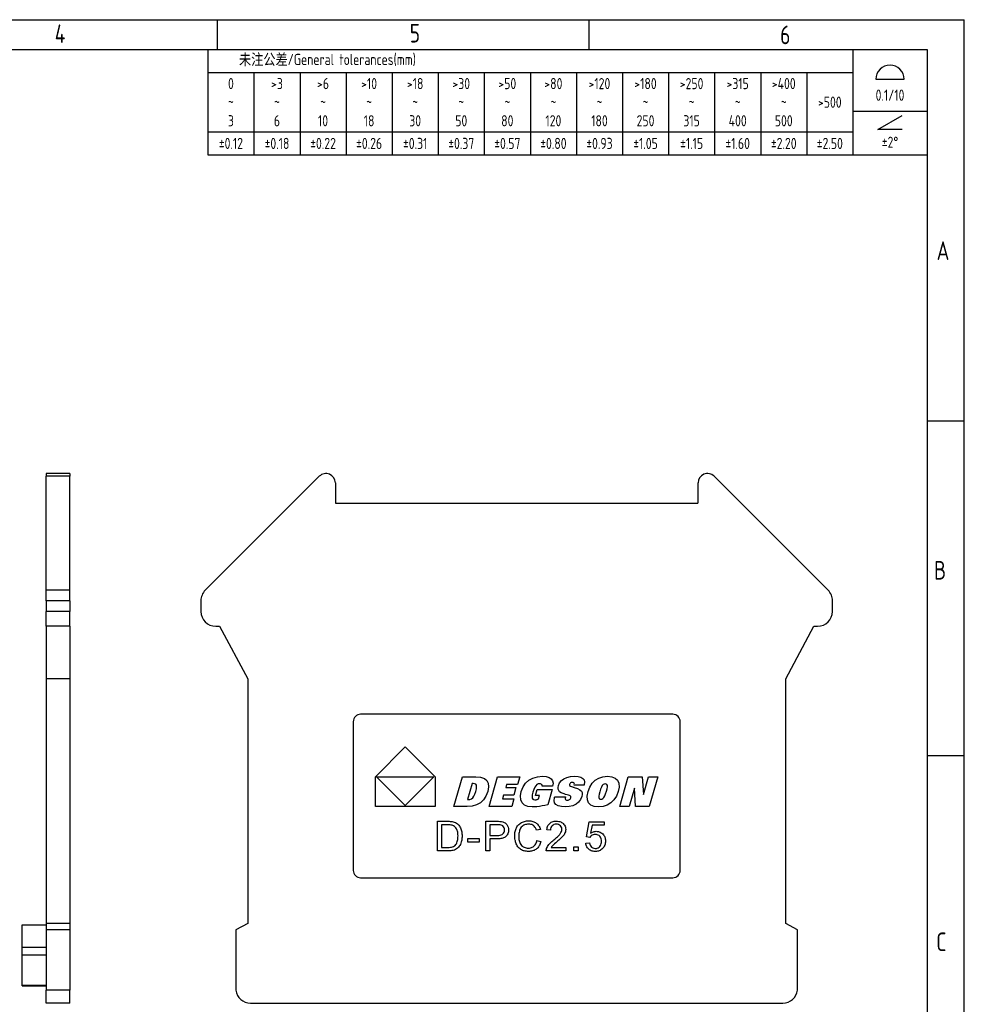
# Model space of a CAD drawing. Header units: millimetres. Extents: x 6 to 292, y 5 to 204.
# Tile 9 of 9: x 165 to 292, y 72 to 204. Entities that reach past the tile are written whole.
import ezdxf

# ---------------------------------------------------------------- set-up
doc = ezdxf.new("R2010")
doc.units = ezdxf.units.MM
for name, color, linetype in [('TEXT', 7, 'Continuous'), ('可见', 7, 'Continuous'), ('图框', 7, 'Continuous'), ('尺寸层', 7, 'Continuous'), ('相切', 7, 'Continuous'), ('细实线', 7, 'Continuous'), ('轮廓线', 7, 'Continuous')]:
    doc.layers.add(name, color=color, linetype=linetype)
doc.styles.add('SEACAD_Solid_Edge_ANSI', font='seans.ttf', dxfattribs={"width": 0.8})

# ---------------------------------------------------------------- blocks, each defined once
blk = doc.blocks.new('Customer-technical.dft')
at = {"layer": '细实线', "color": 7, "linetype": 'Continuous'}
for p, q in [((-96.8, 0), (0, 0)), ((-96.8, 0), (-96.8, -14.2)), ((-10, 0), (-10, -14.2)), ((0, 0), (0, -14.2)), ((-96.8, -3.1), (-10, -3.1)), ((-90.6, -3.1), (-90.6, -14.2)), ((-84.4, -3.1), (-84.4, -14.2)), ((-78.2, -3.1), (-78.2, -14.2)), ((-72, -3.1), (-72, -14.2)), ((-65.8, -3.1), (-65.8, -14.2)), ((-59.6, -3.1), (-59.6, -14.2)), ((-53.4, -3.1), (-53.4, -14.2)), ((-47.2, -3.1), (-47.2, -14.2)), ((-41, -3.1), (-41, -14.2)), ((-34.8, -3.1), (-34.8, -14.2)), ((-28.6, -3.1), (-28.6, -14.2)), ((-22.4, -3.1), (-22.4, -14.2)), ((-16.2, -3.1), (-16.2, -14.2)), ((-6.9, -4.02), (-3.1, -4.02)), ((-10, -8.29), (0, -8.29)), ((-6.63, -10.79), (-3.37, -8.9)), ((-96.8, -11.1), (-10, -11.1)), ((-3.37, -10.79), (-6.63, -10.79)), ((-96.8, -14.2), (0, -14.2))]:
    blk.add_line(p, q, dxfattribs=at)
blk.add_arc((-5, -4.02), 1.9, 0, 180, dxfattribs=at)
at = {"layer": 'TEXT', "char_height": 1.5, "attachment_point": 5, "style": 'SEACAD_Solid_Edge_ANSI'}
for s, insert, width in [('{\\fSolid Edge ANSI|b0||i0||c0|p34;\\C7;\\H1.5;\\W0.8; 未注公差/General tolerances(mm)}', (-81.07, -1.43), 31.4531), ('{\\fSolid Edge ANSI|b0||i0||c0|p34;\\C7;\\H1.5;\\W0.8;0\\P}{\\fSolid Edge ANSI|b0||i0||c0|p34;\\C7;\\H1.5;\\W0.8;~\\P}{\\fSolid Edge ANSI|b0||i0||c0|p34;\\C7;\\H1.5;\\W0.8;3}', (-93.7, -7.1), 6.08), ('{\\fSolid Edge ANSI|b0||i0||c0|p34;\\C7;\\H1.5;\\W0.8;>3\\P}{\\fSolid Edge ANSI|b0||i0||c0|p34;\\C7;\\H1.5;\\W0.8;~\\P}{\\fSolid Edge ANSI|b0||i0||c0|p34;\\C7;\\H1.5;\\W0.8;6}', (-87.5, -7.1), 6.08), ('{\\fSolid Edge ANSI|b0||i0||c0|p34;\\C7;\\H1.5;\\W0.8;>6\\P}{\\fSolid Edge ANSI|b0||i0||c0|p34;\\C7;\\H1.5;\\W0.8;~\\P}{\\fSolid Edge ANSI|b0||i0||c0|p34;\\C7;\\H1.5;\\W0.8;10}', (-81.3, -7.1), 6.08), ('{\\fSolid Edge ANSI|b0||i0||c0|p34;\\C7;\\H1.5;\\W0.8;>10\\P}{\\fSolid Edge ANSI|b0||i0||c0|p34;\\C7;\\H1.5;\\W0.8;~\\P}{\\fSolid Edge ANSI|b0||i0||c0|p34;\\C7;\\H1.5;\\W0.8;18}', (-75.1, -7.1), 6.08), ('{\\fSolid Edge ANSI|b0||i0||c0|p34;\\C7;\\H1.5;\\W0.8;>18\\P}{\\fSolid Edge ANSI|b0||i0||c0|p34;\\C7;\\H1.5;\\W0.8;~\\P}{\\fSolid Edge ANSI|b0||i0||c0|p34;\\C7;\\H1.5;\\W0.8;30}', (-68.9, -7.1), 6.08), ('{\\fSolid Edge ANSI|b0||i0||c0|p34;\\C7;\\H1.5;\\W0.8;>30\\P}{\\fSolid Edge ANSI|b0||i0||c0|p34;\\C7;\\H1.5;\\W0.8;~\\P}{\\fSolid Edge ANSI|b0||i0||c0|p34;\\C7;\\H1.5;\\W0.8;50}', (-62.7, -7.1), 6.08), ('{\\fSolid Edge ANSI|b0||i0||c0|p34;\\C7;\\H1.5;\\W0.8;>50\\P}{\\fSolid Edge ANSI|b0||i0||c0|p34;\\C7;\\H1.5;\\W0.8;~\\P}{\\fSolid Edge ANSI|b0||i0||c0|p34;\\C7;\\H1.5;\\W0.8;80}', (-56.5, -7.1), 6.08), ('{\\fSolid Edge ANSI|b0||i0||c0|p34;\\C7;\\H1.5;\\W0.8;>80\\P}{\\fSolid Edge ANSI|b0||i0||c0|p34;\\C7;\\H1.5;\\W0.8;~\\P}{\\fSolid Edge ANSI|b0||i0||c0|p34;\\C7;\\H1.5;\\W0.8;120}', (-50.3, -7.1), 6.08), ('{\\fSolid Edge ANSI|b0||i0||c0|p34;\\C7;\\H1.5;\\W0.8;>120\\P}{\\fSolid Edge ANSI|b0||i0||c0|p34;\\C7;\\H1.5;\\W0.8;~\\P}{\\fSolid Edge ANSI|b0||i0||c0|p34;\\C7;\\H1.5;\\W0.8;180}', (-44.1, -7.1), 6.08), ('{\\fSolid Edge ANSI|b0||i0||c0|p34;\\C7;\\H1.5;\\W0.8;>180\\P}{\\fSolid Edge ANSI|b0||i0||c0|p34;\\C7;\\H1.5;\\W0.8;~\\P}{\\fSolid Edge ANSI|b0||i0||c0|p34;\\C7;\\H1.5;\\W0.8;250}', (-37.9, -7.1), 6.08), ('{\\fSolid Edge ANSI|b0||i0||c0|p34;\\C7;\\H1.5;\\W0.8;>250\\P}{\\fSolid Edge ANSI|b0||i0||c0|p34;\\C7;\\H1.5;\\W0.8;~\\P}{\\fSolid Edge ANSI|b0||i0||c0|p34;\\C7;\\H1.5;\\W0.8;315}', (-31.7, -7.1), 6.08), ('{\\fSolid Edge ANSI|b0||i0||c0|p34;\\C7;\\H1.5;\\W0.8;>315\\P}{\\fSolid Edge ANSI|b0||i0||c0|p34;\\C7;\\H1.5;\\W0.8;~\\P}{\\fSolid Edge ANSI|b0||i0||c0|p34;\\C7;\\H1.5;\\W0.8;400}', (-25.5, -7.1), 6.08), ('{\\fSolid Edge ANSI|b0||i0||c0|p34;\\C7;\\H1.5;\\W0.8;>400\\P}{\\fSolid Edge ANSI|b0||i0||c0|p34;\\C7;\\H1.5;\\W0.8;~\\P}{\\fSolid Edge ANSI|b0||i0||c0|p34;\\C7;\\H1.5;\\W0.8;500}', (-19.3, -7.1), 6.08), ('{\\fSolid Edge ANSI|b0||i0||c0|p34;\\C7;\\H1.5;\\W0.8;0.1/10}', (-5, -6.16), 10), ('{\\fSolid Edge ANSI|b0||i0||c0|p34;\\C7;\\H1.5;\\W0.8;>500}', (-13.1, -7.1), 6.08), ('{\\fSolid Edge ANSI|b0||i0||c0|p34;\\C7;\\H1.5;\\W0.8;±0.12}', (-93.7, -12.65), 6.5796), ('{\\fSolid Edge ANSI|b0||i0||c0|p34;\\C7;\\H1.5;\\W0.8;±0.18}', (-87.5, -12.65), 6.5796), ('{\\fSolid Edge ANSI|b0||i0||c0|p34;\\C7;\\H1.5;\\W0.8;±0.22}', (-81.3, -12.65), 6.5796), ('{\\fSolid Edge ANSI|b0||i0||c0|p34;\\C7;\\H1.5;\\W0.8;±0.26}', (-75.1, -12.65), 6.5796), ('{\\fSolid Edge ANSI|b0||i0||c0|p34;\\C7;\\H1.5;\\W0.8;±0.31}', (-68.9, -12.65), 6.5796), ('{\\fSolid Edge ANSI|b0||i0||c0|p34;\\C7;\\H1.5;\\W0.8;±0.37}', (-62.7, -12.65), 6.5796), ('{\\fSolid Edge ANSI|b0||i0||c0|p34;\\C7;\\H1.5;\\W0.8;±0.57}', (-56.5, -12.65), 6.5796), ('{\\fSolid Edge ANSI|b0||i0||c0|p34;\\C7;\\H1.5;\\W0.8;±0.80}', (-50.3, -12.65), 6.5796), ('{\\fSolid Edge ANSI|b0||i0||c0|p34;\\C7;\\H1.5;\\W0.8;±0.93}', (-44.1, -12.65), 6.5796), ('{\\fSolid Edge ANSI|b0||i0||c0|p34;\\C7;\\H1.5;\\W0.8;±1.05}', (-37.9, -12.65), 6.5796), ('{\\fSolid Edge ANSI|b0||i0||c0|p34;\\C7;\\H1.5;\\W0.8;±1.15}', (-31.7, -12.65), 6.5796), ('{\\fSolid Edge ANSI|b0||i0||c0|p34;\\C7;\\H1.5;\\W0.8;±1.60}', (-25.5, -12.65), 6.5796), ('{\\fSolid Edge ANSI|b0||i0||c0|p34;\\C7;\\H1.5;\\W0.8;±2.20}', (-19.3, -12.65), 6.5796), ('{\\fSolid Edge ANSI|b0||i0||c0|p34;\\C7;\\H1.5;\\W0.8;±2.50}', (-13.1, -12.65), 6.5796), ('{\\fSolid Edge ANSI|b0||i0||c0|p34;\\C7;\\H1.5;\\W0.8;±2°}', (-5, -12.49), 10)]:
    blk.add_mtext(s, dxfattribs=dict(at, insert=insert, width=width))
blk = doc.blocks.new('SE2')
at = {"layer": '可见', "color": 7, "linetype": 'Continuous'}
for p, q in [((189.85, 127.22), (205.19, 142.56)), ((258.34, 142.56), (273.68, 127.22)), ((207.36, 141.66), (207.36, 138.93)), ((256.16, 141.66), (256.16, 138.93)), ((207.36, 138.93), (256.16, 138.93)), ((189.26, 125.81), (189.26, 124.38)), ((274.26, 124.38), (274.26, 125.81)), ((191.26, 122.38), (191.76, 122.38)), ((191.76, 122.38), (195.56, 115.28)), ((267.96, 115.28), (271.76, 122.38)), ((271.76, 122.38), (272.26, 122.38)), ((195.56, 115.28), (195.56, 82.38)), ((267.96, 82.38), (267.96, 115.28)), ((252.77, 110.53), (210.76, 110.53)), ((209.76, 109.53), (209.76, 89.53)), ((253.77, 89.53), (253.77, 109.53)), ((212.77, 102.13), (216.76, 106.13)), ((220.77, 102.13), (216.76, 106.13)), ((212.78, 98.13), (212.77, 102.13)), ((216.77, 98.27), (212.91, 102.13)), ((212.91, 102.13), (220.62, 102.13)), ((220.62, 102.13), (216.77, 98.27)), ((220.77, 102.13), (220.77, 98.13)), ((223.31, 98.13), (224.47, 102.13)), ((224.47, 102.13), (226.25, 102.13)), ((226.25, 102.13), (226.91, 102.07)), ((226.91, 102.07), (227.41, 101.91)), ((228.05, 98.13), (229.2, 102.13)), ((229.2, 102.13), (232.19, 102.13)), ((232.19, 102.13), (231.89, 101.1)), ((233.94, 101.95), (234.55, 102.13)), ((234.55, 102.13), (235.23, 102.19)), ((235.23, 102.19), (235.74, 102.15)), ((235.74, 102.15), (236.13, 102.03)), ((236.13, 102.03), (236.42, 101.85)), ((238.11, 101.86), (238.53, 102.04)), ((238.53, 102.04), (239, 102.15)), ((239, 102.15), (239.55, 102.19)), ((239.55, 102.19), (240.02, 102.15)), ((240.02, 102.15), (240.4, 102.06)), ((240.4, 102.06), (240.67, 101.9)), ((242.82, 101.95), (243.37, 102.13)), ((243.37, 102.13), (243.99, 102.19)), ((243.99, 102.19), (244.57, 102.13)), ((244.57, 102.13), (245.02, 101.95)), ((245.63, 98.13), (246.78, 102.13)), ((246.78, 102.13), (248.65, 102.13)), ((248.65, 102.13), (248.82, 99.73)), ((248.82, 99.73), (249.51, 102.13)), ((249.51, 102.13), (250.77, 102.13)), ((250.77, 102.13), (249.61, 98.13)), ((225.75, 101.22), (225.12, 99.06)), ((225.77, 101.22), (225.75, 101.22)), ((225.79, 101.22), (225.77, 101.22)), ((225.8, 101.22), (225.79, 101.22)), ((225.83, 101.22), (225.8, 101.22)), ((225.86, 101.22), (225.83, 101.22)), ((225.89, 101.22), (225.86, 101.22)), ((226.1, 101.19), (225.89, 101.22)), ((226.25, 101.11), (226.1, 101.19)), ((226.34, 100.98), (226.25, 101.11)), ((226.37, 100.78), (226.34, 100.98)), ((226.34, 100.5), (226.37, 100.78)), ((227.41, 101.91), (227.75, 101.64)), ((227.75, 101.64), (227.94, 101.26)), ((227.97, 100.76), (227.86, 100.14)), ((227.94, 101.26), (227.97, 100.76)), ((230.41, 101.1), (230.29, 100.67)), ((231.89, 101.1), (230.41, 101.1)), ((232.38, 100.15), (232.62, 100.75)), ((232.62, 100.75), (232.96, 101.25)), ((232.96, 101.25), (233.41, 101.65)), ((233.41, 101.65), (233.94, 101.95)), ((234.2, 100.71), (234.07, 100.42)), ((234.34, 100.92), (234.2, 100.71)), ((234.49, 101.07), (234.34, 100.92)), ((234.67, 101.15), (234.49, 101.07)), ((234.87, 101.18), (234.67, 101.15)), ((234.98, 101.17), (234.87, 101.18)), ((235.06, 101.14), (234.98, 101.17)), ((235.12, 101.1), (235.06, 101.14)), ((235.17, 101.03), (235.12, 101.1)), ((235.18, 100.95), (235.17, 101.03)), ((235.18, 100.86), (235.18, 100.95)), ((236.59, 100.86), (235.18, 100.86)), ((236.42, 101.85), (236.6, 101.59)), ((236.6, 100.88), (236.59, 100.86)), ((236.6, 101.59), (236.66, 101.26)), ((236.66, 101.26), (236.6, 100.88)), ((237.32, 100.68), (237.37, 100.93)), ((237.37, 100.93), (237.53, 101.3)), ((237.53, 101.3), (237.77, 101.61)), ((237.77, 101.61), (238.11, 101.86)), ((238.89, 101.17), (238.86, 101.09)), ((238.86, 101.09), (238.87, 100.96)), ((238.87, 100.96), (239, 100.85)), ((238.94, 101.23), (238.89, 101.17)), ((239, 101.29), (238.94, 101.23)), ((239.08, 101.33), (239, 101.29)), ((239, 100.85), (239.25, 100.76)), ((239.16, 101.35), (239.08, 101.33)), ((239.25, 101.36), (239.16, 101.35)), ((239.35, 101.35), (239.25, 101.36)), ((239.25, 100.76), (239.35, 100.73)), ((239.43, 101.32), (239.35, 101.35)), ((239.35, 100.73), (239.44, 100.71)), ((239.48, 101.27), (239.43, 101.32)), ((239.44, 100.71), (239.51, 100.69)), ((239.51, 101.2), (239.48, 101.27)), ((239.5, 101), (239.52, 101.12)), ((240.83, 101), (239.5, 101)), ((239.52, 101.12), (239.51, 101.2)), ((240.67, 101.9), (240.84, 101.69)), ((240.85, 101.09), (240.83, 101)), ((240.84, 101.69), (240.9, 101.41)), ((240.9, 101.41), (240.85, 101.09)), ((241.36, 100.12), (241.59, 100.73)), ((241.59, 100.73), (241.92, 101.24)), ((241.92, 101.24), (242.33, 101.65)), ((242.33, 101.65), (242.82, 101.95)), ((243.17, 100.74), (243.06, 100.47)), ((243.28, 100.93), (243.17, 100.74)), ((243.4, 101.06), (243.28, 100.93)), ((243.53, 101.13), (243.4, 101.06)), ((243.68, 101.15), (243.53, 101.13)), ((243.82, 101.13), (243.68, 101.15)), ((243.91, 101.06), (243.82, 101.13)), ((243.96, 100.95), (243.91, 101.06)), ((243.92, 100.51), (243.96, 100.77)), ((243.96, 100.77), (243.96, 100.95)), ((245.02, 101.95), (245.33, 101.65)), ((245.33, 101.65), (245.5, 101.25)), ((245.53, 100.74), (245.41, 100.13)), ((245.5, 101.25), (245.53, 100.74)), ((225.85, 99.31), (226, 99.51)), ((226, 99.51), (226.14, 99.8)), ((226.14, 99.8), (226.26, 100.16)), ((226.26, 100.16), (226.34, 100.5)), ((227.62, 99.53), (227.29, 99.03)), ((227.86, 100.14), (227.62, 99.53)), ((229.99, 99.64), (229.86, 99.17)), ((231.37, 99.64), (229.99, 99.64)), ((230.29, 100.67), (231.66, 100.67)), ((231.66, 100.67), (231.37, 99.64)), ((232.27, 99.55), (232.38, 100.15)), ((232.31, 99.04), (232.27, 99.55)), ((233.86, 99.71), (233.83, 99.44)), ((233.83, 99.44), (233.85, 99.25)), ((233.94, 100.05), (233.86, 99.71)), ((234.07, 100.42), (233.94, 100.05)), ((234.29, 99.61), (234.51, 100.39)), ((234.82, 99.61), (234.29, 99.61)), ((234.51, 100.39), (236.53, 100.39)), ((234.69, 99.15), (234.82, 99.61)), ((236.53, 100.39), (235.94, 98.34)), ((236.87, 99.36), (236.88, 99.38)), ((236.88, 99.38), (236.89, 99.4)), ((236.89, 99.4), (236.9, 99.41)), ((236.9, 99.41), (238.33, 99.41)), ((237.33, 100.46), (237.32, 100.68)), ((237.41, 100.27), (237.33, 100.46)), ((237.54, 100.11), (237.41, 100.27)), ((237.75, 99.97), (237.54, 100.11)), ((238.02, 99.85), (237.75, 99.97)), ((238.16, 99.81), (238.02, 99.85)), ((238.33, 99.75), (238.16, 99.81)), ((238.32, 99.38), (238.3, 99.26)), ((238.33, 99.41), (238.32, 99.38)), ((238.54, 99.69), (238.33, 99.75)), ((238.73, 99.64), (238.54, 99.69)), ((238.88, 99.59), (238.73, 99.64)), ((238.97, 99.55), (238.88, 99.59)), ((239.01, 99.52), (238.97, 99.55)), ((239.03, 99.48), (239.01, 99.52)), ((239.05, 99.44), (239.03, 99.48)), ((239.05, 99.39), (239.05, 99.44)), ((239.05, 99.33), (239.05, 99.39)), ((239.51, 100.69), (239.95, 100.54)), ((239.95, 100.54), (240.27, 100.38)), ((240.27, 100.38), (240.46, 100.2)), ((240.53, 99.46), (240.36, 99.06)), ((240.46, 100.2), (240.56, 100)), ((240.59, 99.75), (240.53, 99.46)), ((240.56, 100), (240.59, 99.75)), ((241.24, 99.52), (241.36, 100.12)), ((241.27, 99.01), (241.24, 99.52)), ((242.86, 99.77), (242.82, 99.51)), ((242.82, 99.51), (242.82, 99.32)), ((242.94, 100.11), (242.86, 99.77)), ((243.06, 100.47), (242.94, 100.11)), ((243.49, 99.34), (243.61, 99.54)), ((243.61, 99.54), (243.72, 99.82)), ((243.72, 99.82), (243.84, 100.18)), ((243.84, 100.18), (243.92, 100.51)), ((245.18, 99.51), (244.85, 99)), ((245.41, 100.13), (245.18, 99.51)), ((247.6, 100.59), (246.89, 98.13)), ((247.75, 98.13), (247.6, 100.59)), ((220.77, 98.13), (212.78, 98.13)), ((225.11, 98.13), (223.31, 98.13)), ((225.78, 98.18), (225.11, 98.13)), ((225.12, 99.06), (225.14, 99.06)), ((225.14, 99.06), (225.15, 99.06)), ((225.15, 99.06), (225.19, 99.05)), ((225.19, 99.05), (225.21, 99.05)), ((225.21, 99.05), (225.46, 99.08)), ((225.21, 99.05), (225.21, 99.05)), ((225.46, 99.08), (225.67, 99.16)), ((225.67, 99.16), (225.85, 99.31)), ((226.37, 98.35), (225.78, 98.18)), ((226.88, 98.63), (226.37, 98.35)), ((227.29, 99.03), (226.88, 98.63)), ((231.09, 98.13), (228.05, 98.13)), ((229.86, 99.17), (231.39, 99.17)), ((231.39, 99.17), (231.09, 98.13)), ((232.49, 98.62), (232.31, 99.04)), ((232.82, 98.31), (232.49, 98.62)), ((233.27, 98.13), (232.82, 98.31)), ((233.84, 98.06), (233.27, 98.13)), ((234.16, 98.07), (233.84, 98.06)), ((233.85, 99.25), (233.92, 99.13)), ((233.92, 99.13), (234.04, 99.05)), ((234.04, 99.05), (234.22, 99.03)), ((234.49, 98.09), (234.16, 98.07)), ((234.22, 99.03), (234.29, 99.03)), ((234.29, 99.03), (234.37, 99.04)), ((234.37, 99.04), (234.45, 99.06)), ((234.45, 99.06), (234.53, 99.08)), ((234.83, 98.13), (234.49, 98.09)), ((234.53, 99.08), (234.6, 99.11)), ((234.6, 99.11), (234.69, 99.15)), ((235.19, 98.19), (234.83, 98.13)), ((235.56, 98.26), (235.19, 98.19)), ((235.94, 98.34), (235.56, 98.26)), ((236.8, 98.91), (236.85, 99.27)), ((236.87, 98.61), (236.8, 98.91)), ((236.85, 99.27), (236.86, 99.3)), ((236.86, 99.3), (236.87, 99.33)), ((236.87, 99.33), (236.87, 99.36)), ((237.05, 98.38), (236.87, 98.61)), ((237.36, 98.2), (237.05, 98.38)), ((237.77, 98.1), (237.36, 98.2)), ((238.29, 98.06), (237.77, 98.1)), ((238.83, 98.11), (238.29, 98.06)), ((238.3, 99.26), (238.3, 99.16)), ((238.3, 99.16), (238.33, 99.08)), ((238.33, 99.08), (238.38, 99.02)), ((238.38, 99.02), (238.47, 98.99)), ((238.47, 98.99), (238.59, 98.98)), ((238.59, 98.98), (238.7, 98.99)), ((238.7, 98.99), (238.79, 99.01)), ((238.79, 99.01), (238.88, 99.06)), ((239.32, 98.23), (238.83, 98.11)), ((238.88, 99.06), (238.95, 99.11)), ((238.95, 99.11), (239, 99.19)), ((239, 99.19), (239.03, 99.27)), ((239.03, 99.27), (239.05, 99.33)), ((239.75, 98.44), (239.32, 98.23)), ((240.1, 98.72), (239.75, 98.44)), ((240.36, 99.06), (240.1, 98.72)), ((241.44, 98.61), (241.27, 99.01)), ((241.75, 98.31), (241.44, 98.61)), ((242.18, 98.13), (241.75, 98.31)), ((242.75, 98.07), (242.18, 98.13)), ((243.39, 98.13), (242.75, 98.07)), ((242.82, 99.32), (242.86, 99.2)), ((242.86, 99.2), (242.95, 99.13)), ((242.95, 99.13), (243.09, 99.1)), ((243.09, 99.1), (243.24, 99.13)), ((243.24, 99.13), (243.37, 99.21)), ((243.37, 99.21), (243.49, 99.34)), ((243.95, 98.3), (243.39, 98.13)), ((244.44, 98.6), (243.95, 98.3)), ((244.85, 99), (244.44, 98.6)), ((246.89, 98.13), (245.63, 98.13)), ((249.61, 98.13), (247.75, 98.13)), ((221.11, 92.14), (221.11, 96.13)), ((221.11, 96.13), (222.48, 96.13)), ((221.64, 95.66), (221.64, 92.61)), ((222.48, 95.66), (221.64, 95.66)), ((222.48, 96.13), (222.66, 96.13)), ((222.65, 95.66), (222.48, 95.66)), ((222.81, 95.65), (222.65, 95.66)), ((222.66, 96.13), (222.82, 96.12)), ((222.95, 95.63), (222.81, 95.65)), ((222.82, 96.12), (222.96, 96.11)), ((223.07, 95.61), (222.95, 95.63)), ((222.96, 96.11), (223.09, 96.1)), ((223.16, 95.58), (223.07, 95.61)), ((223.09, 96.1), (223.2, 96.08)), ((223.27, 95.53), (223.16, 95.58)), ((223.2, 96.08), (223.36, 96.03)), ((223.38, 95.45), (223.27, 95.53)), ((223.36, 96.03), (223.51, 95.96)), ((223.48, 95.36), (223.38, 95.45)), ((223.51, 95.96), (223.65, 95.89)), ((223.65, 95.89), (223.78, 95.79)), ((223.78, 95.79), (223.88, 95.7)), ((223.88, 95.7), (223.97, 95.6)), ((223.97, 95.6), (224.06, 95.49)), ((224.06, 95.49), (224.13, 95.37)), ((227.62, 92.14), (227.62, 96.13)), ((227.62, 96.13), (229.12, 96.13)), ((228.14, 95.66), (228.14, 94.23)), ((229.16, 95.66), (228.14, 95.66)), ((229.12, 96.13), (229.31, 96.13)), ((229.38, 95.66), (229.16, 95.66)), ((229.31, 96.13), (229.47, 96.12)), ((229.54, 95.65), (229.38, 95.66)), ((229.47, 96.12), (229.61, 96.11)), ((229.66, 95.63), (229.54, 95.65)), ((229.61, 96.11), (229.73, 96.1)), ((229.79, 95.58), (229.66, 95.63)), ((229.73, 96.1), (229.91, 96.05)), ((229.9, 95.5), (229.79, 95.58)), ((229.99, 95.39), (229.9, 95.5)), ((229.91, 96.05), (230.08, 95.99)), ((230.08, 95.99), (230.22, 95.91)), ((230.22, 95.91), (230.35, 95.8)), ((230.35, 95.8), (230.45, 95.68)), ((230.45, 95.68), (230.54, 95.52)), ((230.54, 95.52), (230.61, 95.35)), ((231.8, 95.38), (231.88, 95.5)), ((231.88, 95.5), (231.97, 95.61)), ((231.97, 95.61), (232.07, 95.71)), ((232.07, 95.71), (232.17, 95.8)), ((232.17, 95.8), (232.29, 95.89)), ((232.29, 95.89), (232.41, 95.96)), ((232.48, 95.43), (232.38, 95.33)), ((232.41, 95.96), (232.54, 96.02)), ((232.6, 95.53), (232.48, 95.43)), ((232.54, 96.02), (232.67, 96.08)), ((232.7, 95.6), (232.6, 95.53)), ((232.67, 96.08), (232.8, 96.12)), ((232.82, 95.65), (232.7, 95.6)), ((232.8, 96.12), (232.94, 96.16)), ((232.94, 95.69), (232.82, 95.65)), ((232.94, 96.16), (233.08, 96.18)), ((233.08, 95.72), (232.94, 95.69)), ((233.08, 96.18), (233.23, 96.2)), ((233.22, 95.74), (233.08, 95.72)), ((233.37, 95.75), (233.22, 95.74)), ((233.23, 96.2), (233.38, 96.2)), ((233.52, 95.74), (233.37, 95.75)), ((233.38, 96.2), (233.52, 96.2)), ((233.52, 96.2), (233.67, 96.18)), ((233.67, 95.72), (233.52, 95.74)), ((233.67, 96.18), (233.8, 96.16)), ((233.8, 95.68), (233.67, 95.72)), ((233.8, 96.16), (233.93, 96.12)), ((233.92, 95.62), (233.8, 95.68)), ((234.03, 95.55), (233.92, 95.62)), ((233.93, 96.12), (234.05, 96.08)), ((234.13, 95.46), (234.03, 95.55)), ((234.05, 96.08), (234.17, 96.03)), ((234.22, 95.35), (234.13, 95.46)), ((234.17, 96.03), (234.28, 95.97)), ((234.28, 95.97), (234.39, 95.9)), ((234.39, 95.9), (234.48, 95.82)), ((234.48, 95.82), (234.57, 95.73)), ((234.57, 95.73), (234.66, 95.63)), ((234.66, 95.63), (234.73, 95.53)), ((234.73, 95.53), (234.8, 95.42)), ((234.8, 95.42), (234.86, 95.3)), ((235.87, 95.3), (235.91, 95.43)), ((235.91, 95.43), (235.97, 95.55)), ((235.97, 95.55), (236.03, 95.66)), ((236.03, 95.66), (236.11, 95.76)), ((236.11, 95.76), (236.2, 95.85)), ((236.2, 95.85), (236.31, 95.93)), ((236.31, 95.93), (236.42, 96)), ((236.44, 95.41), (236.37, 95.28)), ((236.42, 96), (236.54, 96.05)), ((236.53, 95.53), (236.44, 95.41)), ((236.65, 95.62), (236.53, 95.53)), ((236.54, 96.05), (236.67, 96.1)), ((236.78, 95.69), (236.65, 95.62)), ((236.67, 96.1), (236.81, 96.13)), ((236.93, 95.73), (236.78, 95.69)), ((236.81, 96.13), (236.95, 96.14)), ((237.1, 95.74), (236.93, 95.73)), ((236.95, 96.14), (237.11, 96.15)), ((237.26, 95.73), (237.1, 95.74)), ((237.11, 96.15), (237.27, 96.14)), ((237.4, 95.69), (237.26, 95.73)), ((237.27, 96.14), (237.42, 96.12)), ((237.53, 95.63), (237.4, 95.69)), ((237.42, 96.12), (237.56, 96.09)), ((237.64, 95.54), (237.53, 95.63)), ((237.56, 96.09), (237.69, 96.05)), ((237.76, 95.4), (237.64, 95.54)), ((237.69, 96.05), (237.81, 95.99)), ((237.83, 95.24), (237.76, 95.4)), ((237.81, 95.99), (237.92, 95.92)), ((237.92, 95.92), (238.02, 95.83)), ((238.02, 95.83), (238.12, 95.72)), ((238.12, 95.72), (238.21, 95.6)), ((238.21, 95.6), (238.27, 95.47)), ((238.27, 95.47), (238.32, 95.34)), ((241.14, 94.03), (241.53, 96.08)), ((241.53, 96.08), (243.52, 96.08)), ((241.92, 95.61), (241.71, 94.54)), ((243.52, 95.61), (241.92, 95.61)), ((243.52, 96.08), (243.52, 95.61)), ((223.57, 95.26), (223.48, 95.36)), ((223.66, 95.13), (223.57, 95.26)), ((223.72, 95.03), (223.66, 95.13)), ((223.76, 94.91), (223.72, 95.03)), ((223.8, 94.79), (223.76, 94.91)), ((223.83, 94.65), (223.8, 94.79)), ((223.85, 94.5), (223.83, 94.65)), ((223.86, 94.34), (223.85, 94.5)), ((223.87, 94.17), (223.86, 94.34)), ((223.86, 93.99), (223.87, 94.17)), ((224.13, 95.37), (224.2, 95.24)), ((224.2, 95.24), (224.25, 95.11)), ((224.25, 95.11), (224.3, 94.99)), ((224.3, 94.99), (224.33, 94.86)), ((224.33, 94.86), (224.36, 94.73)), ((224.36, 94.73), (224.38, 94.59)), ((224.38, 94.59), (224.4, 94.45)), ((224.4, 94.45), (224.41, 94.31)), ((224.41, 94.31), (224.41, 94.16)), ((224.41, 94.16), (224.41, 94.01)), ((228.14, 94.23), (229.18, 94.23)), ((229.18, 94.23), (229.37, 94.24)), ((229.37, 94.24), (229.54, 94.27)), ((229.54, 94.27), (229.68, 94.3)), ((229.68, 94.3), (229.81, 94.36)), ((229.81, 94.36), (229.9, 94.43)), ((229.9, 94.43), (230, 94.53)), ((230.06, 95.26), (229.99, 95.39)), ((230, 94.53), (230.06, 94.65)), ((230.1, 95.12), (230.06, 95.26)), ((230.06, 94.65), (230.1, 94.8)), ((230.12, 94.96), (230.1, 95.12)), ((230.1, 94.8), (230.12, 94.96)), ((230.34, 94.12), (230.27, 94.05)), ((230.42, 94.22), (230.34, 94.12)), ((230.5, 94.33), (230.42, 94.22)), ((230.56, 94.45), (230.5, 94.33)), ((230.6, 94.57), (230.56, 94.45)), ((230.64, 94.7), (230.6, 94.57)), ((230.61, 95.35), (230.65, 95.17)), ((230.66, 94.84), (230.64, 94.7)), ((230.65, 95.17), (230.66, 94.98)), ((230.66, 94.98), (230.66, 94.84)), ((231.49, 94.17), (231.5, 94.32)), ((231.5, 94.03), (231.49, 94.17)), ((231.5, 94.32), (231.51, 94.47)), ((231.51, 94.47), (231.53, 94.61)), ((231.53, 94.61), (231.55, 94.75)), ((231.55, 94.75), (231.59, 94.88)), ((231.59, 94.88), (231.63, 95.01)), ((231.63, 95.01), (231.68, 95.14)), ((231.68, 95.14), (231.73, 95.25)), ((231.73, 95.25), (231.8, 95.38)), ((232.06, 94.48), (232.04, 94.33)), ((232.04, 94.33), (232.04, 94.17)), ((232.04, 94.17), (232.04, 94)), ((232.08, 94.64), (232.06, 94.48)), ((232.12, 94.79), (232.08, 94.64)), ((232.16, 94.94), (232.12, 94.79)), ((232.22, 95.08), (232.16, 94.94)), ((232.29, 95.21), (232.22, 95.08)), ((232.38, 95.33), (232.29, 95.21)), ((234.3, 95.23), (234.22, 95.35)), ((234.37, 95.08), (234.3, 95.23)), ((234.43, 94.92), (234.37, 95.08)), ((234.95, 95.04), (234.43, 94.92)), ((234.86, 95.3), (234.91, 95.17)), ((234.91, 95.17), (234.95, 95.04)), ((235.81, 94.99), (235.84, 95.15)), ((236.32, 94.94), (235.81, 94.99)), ((235.84, 95.15), (235.87, 95.3)), ((236.33, 95.12), (236.32, 94.94)), ((236.37, 95.28), (236.33, 95.12)), ((237.24, 94.05), (237.34, 94.14)), ((237.34, 94.14), (237.42, 94.23)), ((237.42, 94.23), (237.5, 94.31)), ((237.5, 94.31), (237.57, 94.39)), ((237.57, 94.39), (237.62, 94.46)), ((237.62, 94.46), (237.72, 94.62)), ((237.72, 94.62), (237.8, 94.77)), ((237.8, 94.77), (237.84, 94.91)), ((237.85, 95.05), (237.83, 95.24)), ((237.84, 94.91), (237.85, 95.05)), ((237.93, 94.08), (237.87, 94.02)), ((238.04, 94.21), (237.93, 94.08)), ((238.13, 94.33), (238.04, 94.21)), ((238.2, 94.45), (238.13, 94.33)), ((238.26, 94.57), (238.2, 94.45)), ((238.31, 94.72), (238.26, 94.57)), ((238.35, 94.88), (238.31, 94.72)), ((238.32, 95.34), (238.35, 95.19)), ((238.35, 95.19), (238.36, 95.04)), ((238.36, 95.04), (238.35, 94.88)), ((241.69, 94.08), (241.6, 93.97)), ((241.79, 94.17), (241.69, 94.08)), ((241.71, 94.54), (241.83, 94.61)), ((241.9, 94.25), (241.79, 94.17)), ((241.83, 94.61), (241.95, 94.68)), ((242.04, 94.31), (241.9, 94.25)), ((241.95, 94.68), (242.08, 94.73)), ((242.18, 94.34), (242.04, 94.31)), ((242.08, 94.73), (242.2, 94.76)), ((242.33, 94.35), (242.18, 94.34)), ((242.2, 94.76), (242.33, 94.78)), ((242.33, 94.78), (242.46, 94.79)), ((242.48, 94.35), (242.33, 94.35)), ((242.46, 94.79), (242.61, 94.78)), ((242.61, 94.32), (242.48, 94.35)), ((242.61, 94.78), (242.75, 94.76)), ((242.74, 94.27), (242.61, 94.32)), ((242.85, 94.2), (242.74, 94.27)), ((242.75, 94.76), (242.88, 94.72)), ((242.95, 94.11), (242.85, 94.2)), ((242.88, 94.72), (243.01, 94.67)), ((243.03, 94.01), (242.95, 94.11)), ((243.01, 94.67), (243.13, 94.6)), ((243.13, 94.6), (243.24, 94.52)), ((243.24, 94.52), (243.34, 94.43)), ((243.34, 94.43), (243.43, 94.33)), ((243.43, 94.33), (243.5, 94.23)), ((243.5, 94.23), (243.56, 94.12)), ((243.56, 94.12), (243.61, 94.01)), ((223.25, 92.74), (223.37, 92.81)), ((223.37, 92.81), (223.47, 92.89)), ((223.47, 92.89), (223.56, 92.99)), ((223.56, 92.99), (223.64, 93.11)), ((223.64, 93.11), (223.7, 93.25)), ((223.7, 93.25), (223.76, 93.4)), ((223.76, 93.4), (223.8, 93.53)), ((223.8, 93.53), (223.83, 93.67)), ((223.83, 93.67), (223.85, 93.83)), ((223.85, 93.83), (223.86, 93.99)), ((224.03, 92.77), (223.92, 92.63)), ((224.11, 92.89), (224.03, 92.77)), ((224.18, 93.03), (224.11, 92.89)), ((224.25, 93.18), (224.18, 93.03)), ((224.3, 93.35), (224.25, 93.18)), ((224.34, 93.47), (224.3, 93.35)), ((224.36, 93.6), (224.34, 93.47)), ((224.38, 93.73), (224.36, 93.6)), ((224.4, 93.87), (224.38, 93.73)), ((224.41, 94.01), (224.4, 93.87)), ((225.19, 93.83), (226.7, 93.83)), ((225.19, 93.34), (225.19, 93.83)), ((226.7, 93.34), (225.19, 93.34)), ((226.7, 93.83), (226.7, 93.34)), ((228.14, 93.76), (228.14, 92.14)), ((229.17, 93.76), (228.14, 93.76)), ((229.33, 93.77), (229.17, 93.76)), ((229.49, 93.78), (229.33, 93.77)), ((229.63, 93.8), (229.49, 93.78)), ((229.76, 93.82), (229.63, 93.8)), ((229.88, 93.85), (229.76, 93.82)), ((230, 93.89), (229.88, 93.85)), ((230.1, 93.94), (230, 93.89)), ((230.19, 93.99), (230.1, 93.94)), ((230.27, 94.05), (230.19, 93.99)), ((231.51, 93.89), (231.5, 94.03)), ((231.52, 93.75), (231.51, 93.89)), ((231.55, 93.61), (231.52, 93.75)), ((231.58, 93.48), (231.55, 93.61)), ((231.61, 93.35), (231.58, 93.48)), ((231.65, 93.22), (231.61, 93.35)), ((231.7, 93.1), (231.65, 93.22)), ((231.77, 92.96), (231.7, 93.1)), ((231.84, 92.83), (231.77, 92.96)), ((231.92, 92.71), (231.84, 92.83)), ((232.04, 94), (232.05, 93.84)), ((232.05, 93.84), (232.07, 93.69)), ((232.07, 93.69), (232.1, 93.55)), ((232.1, 93.55), (232.14, 93.41)), ((232.14, 93.41), (232.19, 93.28)), ((232.19, 93.28), (232.25, 93.14)), ((232.25, 93.14), (232.33, 93.01)), ((232.33, 93.01), (232.42, 92.89)), ((232.42, 92.89), (232.53, 92.8)), ((232.53, 92.8), (232.65, 92.71)), ((233.97, 92.7), (234.08, 92.78)), ((234.08, 92.78), (234.17, 92.87)), ((234.17, 92.87), (234.26, 92.98)), ((234.26, 92.98), (234.34, 93.1)), ((234.34, 93.1), (234.4, 93.23)), ((234.4, 93.23), (234.45, 93.38)), ((234.45, 93.38), (234.49, 93.54)), ((234.49, 93.54), (235.02, 93.41)), ((234.76, 92.78), (234.68, 92.68)), ((234.82, 92.89), (234.76, 92.78)), ((234.88, 93.01), (234.82, 92.89)), ((234.94, 93.13), (234.88, 93.01)), ((234.98, 93.27), (234.94, 93.13)), ((235.02, 93.41), (234.98, 93.27)), ((235.84, 92.62), (235.91, 92.75)), ((235.91, 92.75), (236, 92.88)), ((236, 92.88), (236.1, 93.01)), ((236.1, 93.01), (236.18, 93.1)), ((236.18, 93.1), (236.27, 93.2)), ((236.27, 93.2), (236.37, 93.29)), ((236.37, 93.29), (236.49, 93.4)), ((236.53, 92.79), (236.46, 92.7)), ((236.49, 93.4), (236.61, 93.5)), ((236.61, 92.88), (236.53, 92.79)), ((236.61, 93.5), (236.74, 93.62)), ((236.67, 92.94), (236.61, 92.88)), ((236.76, 93.02), (236.67, 92.94)), ((236.74, 93.62), (236.88, 93.73)), ((236.87, 93.12), (236.76, 93.02)), ((237.01, 93.24), (236.87, 93.12)), ((236.88, 93.73), (237.01, 93.84)), ((237.01, 93.84), (237.13, 93.95)), ((237.18, 93.38), (237.01, 93.24)), ((237.13, 93.95), (237.24, 94.05)), ((237.3, 93.49), (237.18, 93.38)), ((237.42, 93.59), (237.3, 93.49)), ((237.53, 93.69), (237.42, 93.59)), ((237.63, 93.78), (237.53, 93.69)), ((237.72, 93.86), (237.63, 93.78)), ((237.8, 93.94), (237.72, 93.86)), ((237.87, 94.02), (237.8, 93.94)), ((241.06, 93.19), (241.57, 93.23)), ((241.08, 93.05), (241.06, 93.19)), ((241.11, 92.91), (241.08, 93.05)), ((241.15, 92.79), (241.11, 92.91)), ((241.6, 93.97), (241.14, 94.03)), ((241.21, 92.68), (241.15, 92.79)), ((241.57, 93.23), (241.61, 93.05)), ((241.61, 93.05), (241.67, 92.9)), ((241.67, 92.9), (241.74, 92.77)), ((241.74, 92.77), (241.84, 92.66)), ((242.94, 92.74), (243.03, 92.86)), ((243.1, 93.89), (243.03, 94.01)), ((243.03, 92.86), (243.1, 92.98)), ((243.15, 93.76), (243.1, 93.89)), ((243.1, 92.98), (243.14, 93.13)), ((243.14, 93.13), (243.17, 93.28)), ((243.17, 93.61), (243.15, 93.76)), ((243.18, 93.45), (243.17, 93.61)), ((243.17, 93.28), (243.18, 93.45)), ((243.54, 92.79), (243.47, 92.67)), ((243.6, 92.92), (243.54, 92.79)), ((243.65, 93.06), (243.6, 92.92)), ((243.61, 94.01), (243.65, 93.89)), ((243.65, 93.89), (243.68, 93.77)), ((243.68, 93.2), (243.65, 93.06)), ((243.68, 93.77), (243.7, 93.63)), ((243.7, 93.34), (243.68, 93.2)), ((243.7, 93.63), (243.7, 93.49)), ((243.7, 93.49), (243.7, 93.34)), ((222.55, 92.14), (221.11, 92.14)), ((221.64, 92.61), (222.49, 92.61)), ((222.49, 92.61), (222.68, 92.62)), ((222.73, 92.14), (222.55, 92.14)), ((222.68, 92.62), (222.84, 92.63)), ((222.89, 92.16), (222.73, 92.14)), ((222.84, 92.63), (222.99, 92.65)), ((223.05, 92.18), (222.89, 92.16)), ((222.99, 92.65), (223.11, 92.69)), ((223.19, 92.21), (223.05, 92.18)), ((223.11, 92.69), (223.25, 92.74)), ((223.37, 92.26), (223.19, 92.21)), ((223.53, 92.33), (223.37, 92.26)), ((223.67, 92.41), (223.53, 92.33)), ((223.8, 92.51), (223.67, 92.41)), ((223.92, 92.63), (223.8, 92.51)), ((228.14, 92.14), (227.62, 92.14)), ((232.01, 92.6), (231.92, 92.71)), ((232.1, 92.5), (232.01, 92.6)), ((232.21, 92.41), (232.1, 92.5)), ((232.32, 92.33), (232.21, 92.41)), ((232.42, 92.27), (232.32, 92.33)), ((232.54, 92.22), (232.42, 92.27)), ((232.66, 92.17), (232.54, 92.22)), ((232.65, 92.71), (232.78, 92.64)), ((232.78, 92.14), (232.66, 92.17)), ((232.78, 92.64), (232.91, 92.59)), ((232.92, 92.11), (232.78, 92.14)), ((232.91, 92.59), (233.04, 92.55)), ((233.06, 92.09), (232.92, 92.11)), ((233.04, 92.55), (233.18, 92.53)), ((233.21, 92.08), (233.06, 92.09)), ((233.18, 92.53), (233.33, 92.52)), ((233.37, 92.07), (233.21, 92.08)), ((233.33, 92.52), (233.47, 92.53)), ((233.51, 92.08), (233.37, 92.07)), ((233.47, 92.53), (233.61, 92.55)), ((233.64, 92.09), (233.51, 92.08)), ((233.61, 92.55), (233.74, 92.59)), ((233.76, 92.11), (233.64, 92.09)), ((233.74, 92.59), (233.86, 92.64)), ((233.89, 92.14), (233.76, 92.11)), ((233.86, 92.64), (233.97, 92.7)), ((234, 92.18), (233.89, 92.14)), ((234.12, 92.22), (234, 92.18)), ((234.22, 92.28), (234.12, 92.22)), ((234.33, 92.34), (234.22, 92.28)), ((234.43, 92.41), (234.33, 92.34)), ((234.52, 92.49), (234.43, 92.41)), ((234.6, 92.58), (234.52, 92.49)), ((234.68, 92.68), (234.6, 92.58)), ((235.72, 92.14), (235.73, 92.26)), ((238.36, 92.14), (235.72, 92.14)), ((235.73, 92.26), (235.75, 92.37)), ((235.75, 92.37), (235.78, 92.48)), ((235.78, 92.48), (235.84, 92.62)), ((236.46, 92.7), (236.4, 92.61)), ((236.4, 92.61), (238.36, 92.61)), ((238.36, 92.61), (238.36, 92.14)), ((239.47, 92.7), (240.03, 92.7)), ((239.47, 92.14), (239.47, 92.7)), ((240.03, 92.14), (239.47, 92.14)), ((240.03, 92.7), (240.03, 92.14)), ((241.28, 92.57), (241.21, 92.68)), ((241.36, 92.47), (241.28, 92.57)), ((241.45, 92.38), (241.36, 92.47)), ((241.55, 92.3), (241.45, 92.38)), ((241.66, 92.23), (241.55, 92.3)), ((241.78, 92.17), (241.66, 92.23)), ((241.91, 92.13), (241.78, 92.17)), ((241.84, 92.66), (241.99, 92.56)), ((242.04, 92.1), (241.91, 92.13)), ((241.99, 92.56), (242.15, 92.5)), ((242.19, 92.08), (242.04, 92.1)), ((242.15, 92.5), (242.34, 92.47)), ((242.34, 92.07), (242.19, 92.08)), ((242.34, 92.47), (242.48, 92.49)), ((242.48, 92.08), (242.34, 92.07)), ((242.48, 92.49), (242.61, 92.52)), ((242.62, 92.1), (242.48, 92.08)), ((242.61, 92.52), (242.73, 92.57)), ((242.75, 92.13), (242.62, 92.1)), ((242.73, 92.57), (242.84, 92.65)), ((242.87, 92.17), (242.75, 92.13)), ((242.84, 92.65), (242.94, 92.74)), ((242.99, 92.22), (242.87, 92.17)), ((243.1, 92.29), (242.99, 92.22)), ((243.2, 92.37), (243.1, 92.29)), ((243.3, 92.46), (243.2, 92.37)), ((243.39, 92.56), (243.3, 92.46)), ((243.47, 92.67), (243.39, 92.56)), ((210.76, 88.53), (252.77, 88.53)), ((195.56, 82.38), (193.96, 81.52)), ((269.56, 81.51), (267.96, 82.38)), ((193.96, 81.52), (193.96, 73.39)), ((269.56, 73.42), (269.56, 81.51)), ((195.94, 71.67), (267.58, 71.67))]:
    blk.add_line(p, q, dxfattribs=at)
for centre, radius, start, end in [((206.09, 141.66), 1.27, 0, 135), ((257.44, 141.66), 1.27, 45, 180), ((191.26, 125.81), 2, 135, 180), ((272.26, 125.81), 2, 0, 45), ((191.26, 124.38), 2, 180, 270), ((272.26, 124.38), 2, 270, 360), ((210.76, 109.53), 1, 90, 180), ((252.77, 109.53), 1, 0, 90), ((210.76, 89.53), 1, 180, 270), ((252.77, 89.53), 1, 270, 360), ((195.94, 73.67), 2, 188.1096, 270), ((267.58, 73.67), 2, 270, 352.6263)]:
    blk.add_arc(centre, radius, start, end, dxfattribs=at)
blk = doc.blocks.new('SE7')
at = {"layer": '可见', "color": 7, "linetype": 'Continuous'}
for p, q in [((168.42, 142.93), (168.42, 142.56)), ((171.62, 142.93), (168.42, 142.93)), ((168.42, 127.22), (168.42, 142.56)), ((171.62, 142.93), (171.62, 142.56)), ((171.62, 127.22), (171.62, 142.56)), ((168.42, 125.81), (168.42, 127.22)), ((171.62, 125.81), (171.62, 127.22)), ((168.42, 125.81), (168.42, 124.38)), ((171.62, 125.81), (171.62, 124.38)), ((168.42, 122.38), (168.42, 124.38)), ((171.62, 122.38), (171.62, 124.38)), ((168.42, 122.38), (168.42, 115.28)), ((171.62, 122.38), (168.42, 122.38)), ((171.62, 122.38), (171.62, 115.28)), ((168.42, 115.28), (168.42, 82.38)), ((171.62, 115.28), (168.42, 115.28)), ((171.62, 115.28), (171.62, 82.38)), ((165.22, 82.18), (168.42, 82.18)), ((165.22, 79.18), (165.22, 82.18)), ((168.42, 82.38), (168.42, 81.52)), ((171.62, 82.38), (168.42, 82.38)), ((171.62, 82.38), (171.62, 81.52)), ((168.42, 81.52), (168.42, 73.39)), ((171.62, 81.52), (168.42, 81.52)), ((171.62, 81.52), (171.62, 73.39)), ((165.22, 78.18), (165.22, 79.18)), ((165.22, 74.08), (165.22, 78.18)), ((165.22, 73.98), (165.22, 74.08)), ((165.22, 73.98), (168.42, 73.98)), ((168.42, 71.67), (168.42, 73.39)), ((171.62, 73.39), (168.42, 73.39)), ((171.62, 71.67), (171.62, 73.39)), ((171.62, 71.67), (168.42, 71.67))]:
    blk.add_line(p, q, dxfattribs=at)
at = {"layer": '相切', "color": 7, "linetype": 'Continuous'}
for p, q in [((171.62, 142.56), (168.42, 142.56)), ((171.62, 127.22), (168.42, 127.22)), ((171.62, 125.81), (168.42, 125.81)), ((171.62, 124.38), (168.42, 124.38)), ((165.22, 79.18), (168.42, 79.18)), ((165.22, 78.18), (168.42, 78.18)), ((165.22, 74.08), (168.42, 74.08))]:
    blk.add_line(p, q, dxfattribs=at)
blk = doc.blocks.new('A4-drawing_frame')
at = {"layer": '细实线', "color": 7, "linetype": 'Continuous'}
for p, q in [((-286.5, 199), (0, 199)), ((-100.5, 195), (-100.5, 199)), ((-50.5, 195), (-50.5, 199)), ((0, 0), (0, 199)), ((-5, 145), (0, 145)), ((-5, 100), (0, 100))]:
    blk.add_line(p, q, dxfattribs=at)
at = {"layer": '轮廓线', "color": 7, "linetype": 'Continuous'}
for p, q in [((-282, 195), (-5, 195)), ((-5, 195), (-5, 5))]:
    blk.add_line(p, q, dxfattribs=at)
at = {"layer": 'TEXT', "char_height": 2.5, "attachment_point": 8, "style": 'SEACAD_Solid_Edge_ANSI'}
for s, insert, width in [('{\\fSolid Edge ANSI|b0||i0||c0|p34;\\C7;\\H2.5;\\W0.8;4}', (-121.69, 195.86), 1.8836), ('{\\fSolid Edge ANSI|b0||i0||c0|p34;\\C7;\\H2.5;\\W0.8;5}', (-73.94, 195.93), 1.8836), ('{\\fSolid Edge ANSI|b0||i0||c0|p34;\\C7;\\H2.5;\\W0.8;6}', (-24.09, 195.7), 1.8836), ('{\\fSolid Edge ANSI|b0||i0||c0|p34;\\C7;\\H2.5;\\W0.8;A}', (-2.87, 166.66), 1.7935), ('{\\fSolid Edge ANSI|b0||i0||c0|p34;\\C7;\\H2.5;\\W0.8;B}', (-3.26, 123.66), 2.3402), ('{\\fSolid Edge ANSI|b0||i0||c0|p34;\\C7;\\H2.5;\\W0.8;C}', (-3.09, 73.66), 2.3402)]:
    blk.add_mtext(s, dxfattribs=dict(at, insert=insert, width=width))

msp = doc.modelspace()

# ---------------------------------------------------------------- block references
at = {"layer": '图框', "color": 7}
msp.add_blockref('A4-drawing_frame', (292, 5), dxfattribs=at)
at = {"layer": '尺寸层', "color": 7}
msp.add_blockref('Customer-technical.dft', (287, 200), dxfattribs=at)
at = {"layer": '尺寸层'}
for name in ['SE7', 'SE2']:
    msp.add_blockref(name, (0, 0), dxfattribs=at)

doc.saveas('drawing.dxf')
